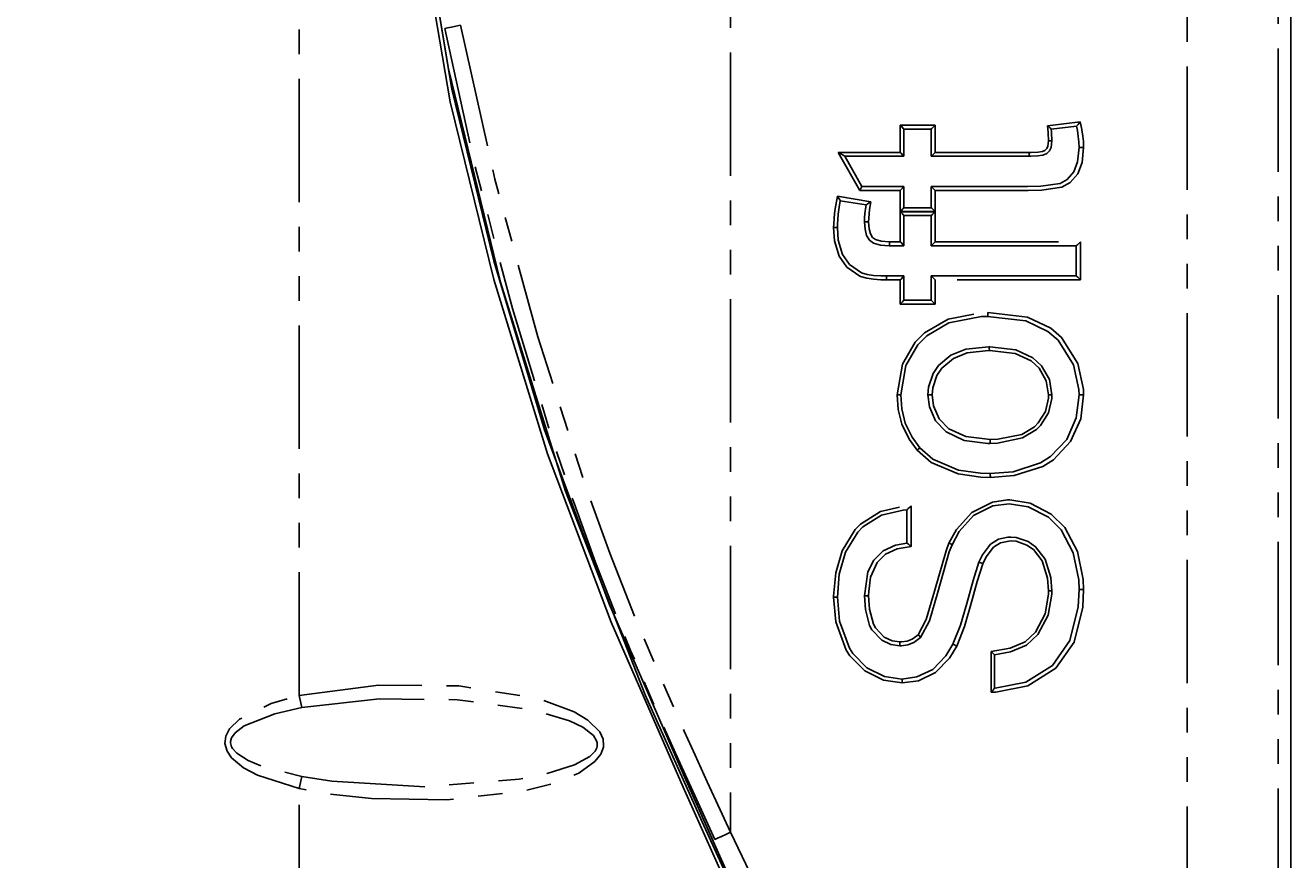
# Model space of a CAD drawing. Extents: x 31 to 367, y -51 to 345.
# Tile 6 of 11: x 93 to 159, y 187 to 230. Entities that reach past the tile are written whole.
import ezdxf

# ---------------------------------------------------------------- set-up
doc = ezdxf.new("R2010")
doc.units = 0
doc.header["$PDSIZE"] = -1
doc.linetypes.add('PHANTOM', pattern=[12.7, 6.35, -1.27, 1.27, -1.27, 1.27, -1.27])
doc.layers.get('0').update_dxf_attribs({"linetype": 'CONTINUOUS'})
doc.styles.add('SLDTEXTSTYLE0', font='txt', dxfattribs={"width": 0.75})
doc.dimstyles.get("Standard").update_dxf_attribs({"dimtxt": 0.18, "dimasz": 0.18, "dimexe": 0.18, "dimexo": 0.0625, "dimgap": 0.09, "dimtad": 0, "dimtih": 1, "dimtoh": 1, "dimzin": 0, "dimcen": 0.09, "dimazin": 3, "dimtfac": 1, "dimtofl": 0, "dimtmove": 0, "dimatfit": 3})

# ---------------------------------------------------------------- blocks, each defined once
blk = doc.blocks.new('_CLOSED')
at = {"color": 0, "linetype": 'BYBLOCK'}
for p, q in [((-1, 0.166667), (0, 0)), ((-1, 0.166667), (-1, -0.166667)), ((0, 0), (-1, -0.166667)), ((0, 0), (-1, 0))]:
    blk.add_line(p, q, dxfattribs=at)
blk = doc.blocks.new('*D4')
at = {"color": 7}
for p, q in [((114.463, 326.852), (34.697, 326.852)), ((35.697, 123.805), (35.697, 326.852)), ((102.563, 123.805), (34.697, 123.805))]:
    blk.add_line(p, q, dxfattribs=at)
for p in [(115.463, 326.852), (103.563, 123.805)]:
    blk.add_point(p, dxfattribs=at)
at = {"xscale": 3, "yscale": 3}
for p, rotation in [((35.697, 326.852), 90), ((35.697, 123.805), 270)]:
    blk.add_blockref('_CLOSED', p, dxfattribs=dict(at, rotation=rotation))
at = {"color": 7, "linetype": 'CONTINUOUS', "style": 'SLDTEXTSTYLE0', "width": 0.75}
blk.add_text('203', height=3.5, rotation=90, dxfattribs=at).set_placement((34.197, 221.451))

msp = doc.modelspace()

# ---------------------------------------------------------------- linework, layer by layer
at = {"color": 7, "linetype": 'CONTINUOUS'}
for p, q in [((158.565, 305.829), (158.565, 144.828)), ((138.645, 224.888), (138.645, 223.488)), ((140.046, 224.888), (138.645, 224.888)), ((140.045, 223.488), (140.046, 224.888)), ((147.538, 225.044), (146.229, 224.888)), ((138.645, 223.488), (135.601, 223.488)), ((135.601, 223.488), (136.486, 221.932)), ((138.645, 223.488), (138.645, 223.488)), ((140.046, 223.488), (140.045, 223.488)), ((145.077, 223.488), (140.046, 223.488)), ((145.077, 223.488), (145.077, 223.488)), ((136.486, 221.932), (138.645, 221.932)), ((138.645, 221.932), (138.645, 221.932)), ((138.645, 221.932), (138.645, 220.843)), ((140.046, 220.843), (140.045, 221.932)), ((140.045, 221.932), (140.046, 221.932)), ((140.046, 221.932), (145.021, 221.932)), ((136.7, 220.982), (135.375, 221.203)), ((138.645, 220.843), (140.046, 220.843)), ((140.046, 220.437), (138.645, 220.437)), ((138.645, 220.437), (138.645, 218.882)), ((140.045, 218.882), (140.046, 220.437)), ((138.645, 218.882), (137.894, 218.882)), ((138.645, 218.882), (138.645, 218.882)), ((140.046, 218.882), (140.045, 218.882)), ((147.515, 218.882), (140.046, 218.882)), ((147.513, 217.326), (147.513, 218.882)), ((136.474, 217.491), (136.474, 217.491)), ((137.743, 217.326), (138.645, 217.326)), ((138.645, 217.326), (138.645, 217.326)), ((138.645, 217.326), (138.645, 216.081)), ((140.045, 217.326), (140.046, 217.326)), ((140.046, 216.081), (140.045, 217.326)), ((140.046, 217.326), (147.515, 217.326)), ((138.645, 216.081), (140.046, 216.081)), ((143.028, 213.687), (143.028, 213.687)), ((139.464, 208.487), (139.464, 208.487)), ((138.8, 203.574), (138.8, 205.286)), ((138.8, 203.574), (138.801, 203.574)), ((141.134, 203.492), (141.134, 203.492)), ((142.512, 202.592), (142.512, 202.592)), ((138.433, 198.285), (138.433, 198.285)), ((139.505, 198.72), (139.505, 198.72)), ((141.168, 198.365), (141.168, 198.365)), ((143.312, 197.818), (143.312, 197.819)), ((143.312, 197.819), (143.312, 196.105)), ((143.312, 196.105), (143.312, 196.107))]:
    msp.add_line(p, q, dxfattribs=at)
at = {"color": 7, "linetype": 'PHANTOM'}
for p, q in [((107.513, 195.721), (107.513, 305.004)), ((129.719, 305.03), (129.719, 188.686)), ((153.243, 145.561), (153.243, 305.096)), ((157.917, 305.233), (157.917, 145.424)), ((138.46, 225.088), (140.264, 225.088)), ((138.46, 223.688), (138.46, 225.088)), ((140.264, 225.088), (140.264, 223.688)), ((146.041, 225.064), (147.727, 225.264)), ((135.267, 223.688), (138.46, 223.688)), ((136.381, 221.732), (135.267, 223.688)), ((140.264, 223.688), (145.105, 223.688)), ((138.46, 221.732), (136.381, 221.732)), ((138.46, 220.643), (138.46, 221.732)), ((145.049, 221.732), (140.264, 221.732)), ((140.264, 221.732), (140.264, 220.643)), ((135.226, 221.432), (136.94, 221.147)), ((140.264, 220.643), (138.46, 220.643)), ((138.46, 220.637), (140.264, 220.637)), ((138.46, 219.082), (138.46, 220.637)), ((140.264, 220.637), (140.264, 219.082)), ((137.91, 219.082), (138.46, 219.082)), ((140.264, 219.082), (147.746, 219.082)), ((147.746, 219.082), (147.746, 217.126)), ((138.46, 217.126), (137.756, 217.126)), ((138.46, 215.881), (138.46, 217.126)), ((147.746, 217.126), (140.264, 217.126)), ((140.264, 217.126), (140.264, 215.881)), ((140.264, 215.881), (138.46, 215.881)), ((139.017, 205.5), (139.017, 203.398)), ((143.137, 195.898), (143.137, 197.995)), ((107.651, 195.108), (107.513, 195.721)), ((107.513, 190.937), (107.651, 191.55)), ((107.513, 145.654), (107.513, 190.937))]:
    msp.add_line(p, q, dxfattribs=at)
at = {"color": 7, "linetype": 'CONTINUOUS', "flags": 128}
for points in [[(138.172, 155.449), (137.601, 161.719), (136.363, 167.913), (134.515, 173.936), (131.07, 182.538), (127.292, 191.011), (123.572, 199.504), (120.302, 208.165), (117.541, 217.151), (115.279, 226.3), (113.715, 235.568), (113.048, 244.909), (113.36, 254.687), (114.481, 264.428), (116.208, 274.074), (117.862, 281.455), (119.765, 288.776), (120.937, 292.414), (122.225, 296.029), (123.333, 299.675), (123.967, 303.408)], [(124.235, 303.39), (123.6, 299.645), (122.486, 295.986), (121.19, 292.36), (120.012, 288.71), (116.441, 274.028), (114.694, 264.399), (113.551, 254.675), (113.228, 244.912), (113.871, 235.892), (115.371, 226.941), (117.531, 218.101), (120.151, 209.409), (123.48, 200.446), (127.302, 191.666), (131.203, 182.912), (134.771, 174.031), (136.634, 167.981), (137.881, 161.758), (138.454, 155.458)], [(138.459, 155.441), (137.856, 162.42), (136.326, 169.308), (134.008, 176.079), (131.241, 182.689), (128.27, 189.222), (125.323, 195.764), (121.219, 206.244), (117.885, 217.015), (115.203, 227.994), (113.801, 236.428), (113.236, 244.909), (113.478, 253.434), (114.37, 261.996), (115.758, 270.532), (117.737, 279.834), (120.113, 289.049), (120.936, 291.925), (121.8, 294.79), (121.958, 295.281)], [(138.46, 225.088), (138.462, 225.086), (138.5, 225.048), (138.574, 224.972), (138.618, 224.924), (138.637, 224.901), (138.645, 224.889)], [(140.264, 225.088), (140.262, 225.086), (140.196, 225.021), (140.125, 224.954), (140.081, 224.914), (140.058, 224.895), (140.046, 224.888)], [(146.229, 224.89), (146.219, 224.905), (146.196, 224.929), (146.143, 224.978), (146.056, 225.052), (146.043, 225.062), (146.041, 225.064)], [(146.229, 224.89), (146.229, 224.888), (146.243, 224.749), (146.256, 224.586), (146.266, 224.404), (146.268, 224.278)], [(147.668, 223.948), (147.659, 224.224), (147.659, 224.228), (147.629, 224.505), (147.581, 224.809), (147.535, 225.044)], [(147.538, 225.044), (147.554, 225.054), (147.578, 225.077), (147.619, 225.124), (147.68, 225.201), (147.725, 225.262), (147.727, 225.264)], [(146.268, 224.278), (146.228, 223.948), (146.138, 223.762), (146.002, 223.629), (145.805, 223.539), (145.546, 223.504), (145.178, 223.489), (145.077, 223.488)], [(146.098, 224.28), (146.112, 224.28), (146.174, 224.279), (146.224, 224.279), (146.257, 224.278), (146.268, 224.278)], [(135.267, 223.688), (135.269, 223.687), (135.402, 223.609), (135.52, 223.539), (135.572, 223.507), (135.594, 223.493), (135.601, 223.488)], [(138.46, 223.688), (138.462, 223.686), (138.5, 223.648), (138.574, 223.571), (138.618, 223.524), (138.637, 223.501), (138.645, 223.489)], [(140.264, 223.688), (140.262, 223.686), (140.196, 223.621), (140.125, 223.553), (140.081, 223.514), (140.058, 223.495), (140.046, 223.488)], [(145.021, 221.932), (145.692, 221.947), (146.689, 222.086), (147.058, 222.296), (147.399, 222.694), (147.596, 223.206), (147.668, 223.948)], [(147.902, 223.946), (147.825, 223.161), (147.604, 222.592), (147.217, 222.141), (146.786, 221.897), (145.73, 221.747), (145.049, 221.732)], [(145.105, 223.688), (145.104, 223.652), (145.104, 223.644), (145.101, 223.582), (145.094, 223.532), (145.086, 223.5), (145.077, 223.488)], [(147.668, 223.948), (147.68, 223.948), (147.712, 223.947), (147.762, 223.947), (147.824, 223.947), (147.888, 223.946), (147.902, 223.946)], [(136.381, 221.732), (136.383, 221.735), (136.421, 221.802), (136.451, 221.858), (136.472, 221.898), (136.484, 221.923), (136.486, 221.932)], [(138.645, 221.932), (138.637, 221.92), (138.618, 221.897), (138.574, 221.849), (138.5, 221.772), (138.462, 221.734), (138.46, 221.732)], [(140.046, 221.932), (140.058, 221.925), (140.081, 221.907), (140.125, 221.867), (140.196, 221.8), (140.262, 221.734), (140.264, 221.732)], [(135.375, 221.203), (135.375, 221.203), (135.312, 220.861), (135.265, 220.516), (135.226, 220.001), (135.222, 219.825)], [(135.375, 221.203), (135.37, 221.215), (135.355, 221.24), (135.322, 221.291), (135.266, 221.374), (135.227, 221.43), (135.226, 221.432)], [(136.622, 220.112), (136.628, 220.313), (136.643, 220.548), (136.685, 220.882), (136.7, 220.982)], [(136.7, 220.982), (136.711, 220.987), (136.735, 221.002), (136.782, 221.034), (136.859, 221.089), (136.938, 221.145), (136.94, 221.147)], [(138.645, 220.843), (138.637, 220.831), (138.618, 220.808), (138.574, 220.76), (138.5, 220.683), (138.462, 220.645), (138.46, 220.643)], [(138.645, 220.438), (138.637, 220.45), (138.618, 220.473), (138.574, 220.521), (138.5, 220.597), (138.462, 220.635), (138.46, 220.637)], [(140.046, 220.843), (140.058, 220.836), (140.081, 220.818), (140.125, 220.778), (140.196, 220.711), (140.262, 220.645), (140.264, 220.643)], [(140.046, 220.437), (140.058, 220.444), (140.081, 220.463), (140.125, 220.503), (140.196, 220.57), (140.262, 220.635), (140.264, 220.637)], [(135.031, 219.824), (135.045, 219.824), (135.066, 219.824), (135.128, 219.825), (135.178, 219.825), (135.211, 219.825), (135.222, 219.825)], [(136.411, 217.305), (136.377, 217.321), (135.719, 217.775), (135.318, 218.345), (135.08, 219.136), (135.031, 219.824)], [(135.222, 219.825), (135.269, 219.167), (135.488, 218.434), (135.854, 217.913), (136.474, 217.491), (136.474, 217.491)], [(137.894, 218.882), (137.894, 218.882), (137.438, 218.916), (137.085, 219.022), (136.88, 219.172), (136.732, 219.414), (136.648, 219.732), (136.622, 220.112)], [(136.622, 220.112), (136.633, 220.112), (136.666, 220.112), (136.716, 220.112), (136.778, 220.112), (136.822, 220.112), (136.835, 220.112)], [(137.894, 218.882), (137.898, 218.893), (137.903, 218.925), (137.907, 218.976), (137.909, 219.038), (137.91, 219.062), (137.91, 219.082)], [(138.645, 218.882), (138.637, 218.894), (138.618, 218.917), (138.574, 218.965), (138.5, 219.042), (138.462, 219.08), (138.46, 219.082)], [(140.046, 218.882), (140.058, 218.889), (140.081, 218.907), (140.125, 218.947), (140.196, 219.014), (140.262, 219.08), (140.264, 219.082)], [(147.746, 219.082), (147.744, 219.08), (147.678, 219.014), (147.604, 218.947), (147.557, 218.907), (147.531, 218.889), (147.515, 218.882)], [(136.474, 217.491), (136.474, 217.491), (136.766, 217.405), (137.091, 217.356), (137.456, 217.331), (137.743, 217.326)], [(137.756, 217.126), (137.756, 217.155), (137.756, 217.17), (137.754, 217.232), (137.751, 217.282), (137.747, 217.315), (137.743, 217.326)], [(138.46, 217.126), (138.462, 217.128), (138.5, 217.166), (138.574, 217.243), (138.618, 217.29), (138.637, 217.314), (138.645, 217.325)], [(140.264, 217.126), (140.262, 217.128), (140.196, 217.193), (140.125, 217.261), (140.081, 217.3), (140.058, 217.319), (140.046, 217.326)], [(147.746, 217.126), (147.744, 217.128), (147.678, 217.193), (147.604, 217.261), (147.557, 217.3), (147.531, 217.319), (147.515, 217.326)], [(138.46, 215.881), (138.462, 215.883), (138.5, 215.921), (138.574, 215.998), (138.618, 216.046), (138.637, 216.069), (138.645, 216.081)], [(140.264, 215.881), (140.262, 215.883), (140.196, 215.948), (140.125, 216.016), (140.081, 216.055), (140.058, 216.074), (140.046, 216.081)], [(142.955, 215.243), (142.955, 215.243), (142.65, 215.236), (140.971, 214.918), (139.824, 214.246), (139.366, 213.783), (138.744, 212.711), (138.489, 211.202)], [(142.978, 215.443), (142.978, 215.425), (142.978, 215.399), (142.975, 215.337), (142.97, 215.287), (142.963, 215.254), (142.955, 215.243)], [(147.668, 211.202), (147.657, 211.476), (147.388, 212.746), (146.588, 214.025), (146.068, 214.474), (144.934, 215.009), (142.955, 215.243)], [(142.978, 215.443), (145.018, 215.201), (146.213, 214.638), (146.764, 214.163), (147.608, 212.818), (147.89, 211.486), (147.902, 211.203)], [(139.889, 211.202), (139.917, 211.596), (140.154, 212.306), (140.434, 212.716), (141.073, 213.253), (141.838, 213.556), (143.028, 213.687)], [(143.052, 213.487), (143.052, 213.501), (143.052, 213.53), (143.048, 213.592), (143.043, 213.643), (143.036, 213.675), (143.028, 213.687)], [(143.028, 213.687), (143.076, 213.686), (144.413, 213.522), (145.287, 213.119), (145.736, 212.704), (146.142, 211.994), (146.268, 211.202)], [(146.098, 211.203), (145.983, 211.93), (145.612, 212.575), (145.199, 212.957), (144.386, 213.329), (143.052, 213.487)], [(138.304, 211.203), (138.317, 211.203), (138.333, 211.203), (138.395, 211.203), (138.445, 211.203), (138.478, 211.203), (138.489, 211.202)], [(138.489, 211.202), (138.542, 210.483), (138.72, 209.757), (139.07, 209.022), (139.464, 208.487), (139.464, 208.487)], [(143.074, 208.708), (142.974, 208.71), (141.759, 208.862), (140.822, 209.302), (140.282, 209.866), (139.962, 210.584), (139.889, 211.202)], [(139.889, 211.202), (139.901, 211.202), (139.933, 211.202), (139.983, 211.202), (140.045, 211.202), (140.096, 211.202), (140.108, 211.202)], [(146.268, 211.202), (146.262, 211.025), (146.095, 210.278), (145.691, 209.632), (145.472, 209.415), (144.761, 208.985), (143.47, 208.721), (143.074, 208.708)], [(143.079, 207.153), (144.271, 207.246), (145.677, 207.698), (146.203, 208.028), (147.031, 208.913), (147.526, 210.025), (147.668, 211.202)], [(143.098, 208.908), (143.484, 208.921), (144.714, 209.171), (145.369, 209.565), (145.571, 209.765), (145.94, 210.355), (146.092, 211.035), (146.098, 211.203)], [(147.902, 211.203), (147.753, 209.974), (147.23, 208.802), (146.355, 207.869), (145.799, 207.52), (144.331, 207.049), (143.103, 206.953)], [(146.098, 211.203), (146.111, 211.203), (146.174, 211.203), (146.224, 211.203), (146.257, 211.202), (146.268, 211.202)], [(147.902, 211.203), (147.891, 211.203), (147.824, 211.203), (147.762, 211.203), (147.712, 211.203), (147.68, 211.202), (147.668, 211.202)], [(143.074, 208.708), (143.082, 208.72), (143.089, 208.752), (143.095, 208.803), (143.098, 208.865), (143.098, 208.894), (143.098, 208.908)], [(139.464, 208.487), (139.458, 208.477), (139.436, 208.453), (139.4, 208.417), (139.354, 208.375), (139.34, 208.362), (139.331, 208.354)], [(139.464, 208.487), (140.143, 207.895), (141.463, 207.33), (142.595, 207.168), (143.079, 207.153), (143.079, 207.153)], [(143.079, 207.153), (143.087, 207.141), (143.094, 207.108), (143.099, 207.058), (143.102, 206.996), (143.103, 206.967), (143.103, 206.953)], [(138.801, 205.286), (138.8, 205.286), (138.611, 205.272), (137.501, 205.009), (136.536, 204.405), (136.272, 204.14), (135.639, 203.103), (135.324, 201.967), (135.222, 200.786)], [(139.017, 205.5), (139.015, 205.498), (138.948, 205.428), (138.877, 205.354), (138.834, 205.313), (138.812, 205.293), (138.801, 205.286)], [(140.971, 203.572), (141.354, 204.281), (142.142, 205.155), (143.204, 205.682), (143.99, 205.795), (144.097, 205.797)], [(144.068, 205.597), (144.068, 205.597), (143.231, 205.489), (142.241, 204.996), (141.501, 204.172), (141.134, 203.492)], [(147.668, 201.19), (147.649, 201.68), (147.362, 203.081), (146.739, 204.254), (146.087, 204.906), (145.055, 205.443), (144.068, 205.597), (144.068, 205.597)], [(144.097, 205.797), (145.145, 205.633), (146.238, 205.066), (146.929, 204.376), (147.584, 203.147), (147.883, 201.694), (147.902, 201.191)], [(136.622, 200.854), (136.792, 202.088), (137.096, 202.7), (137.581, 203.168), (138.222, 203.464), (138.8, 203.574), (138.8, 203.574)], [(139.017, 203.398), (139.015, 203.4), (138.95, 203.456), (138.88, 203.515), (138.836, 203.551), (138.812, 203.568), (138.801, 203.574)], [(139.378, 198.858), (139.792, 199.641), (140.218, 201.103), (140.818, 203.184), (140.971, 203.572)], [(141.134, 203.492), (140.986, 203.116), (140.393, 201.054), (139.961, 199.572), (139.505, 198.72), (139.505, 198.72)], [(141.134, 203.492), (141.125, 203.499), (141.096, 203.514), (141.051, 203.536), (140.994, 203.562), (140.985, 203.566), (140.971, 203.572)], [(142.512, 202.592), (142.691, 202.97), (143.112, 203.514), (143.527, 203.769), (144.004, 203.877), (144.151, 203.885), (144.151, 203.885)], [(144.151, 203.885), (144.436, 203.863), (145.055, 203.648), (145.429, 203.39), (145.916, 202.745), (146.214, 201.808), (146.268, 201.114)], [(146.098, 201.115), (146.047, 201.775), (145.767, 202.654), (145.325, 203.24), (144.987, 203.472), (144.434, 203.665), (144.178, 203.685)], [(141.168, 198.365), (141.561, 199.351), (141.887, 200.462), (142.208, 201.652), (142.512, 202.592), (142.512, 202.592)], [(142.72, 202.514), (142.703, 202.522), (142.66, 202.54), (142.602, 202.563), (142.555, 202.58), (142.524, 202.591), (142.512, 202.592)], [(135.031, 200.786), (135.043, 200.786), (135.066, 200.786), (135.128, 200.786), (135.178, 200.786), (135.211, 200.786), (135.222, 200.786)], [(138.56, 196.373), (137.607, 196.514), (136.631, 196.994), (135.865, 197.767), (135.678, 198.06), (135.153, 199.513), (135.031, 200.786)], [(135.222, 200.786), (135.34, 199.553), (135.842, 198.158), (136.018, 197.882), (136.735, 197.157), (137.652, 196.705), (138.545, 196.573), (138.545, 196.573)], [(136.835, 200.853), (136.818, 200.853), (136.778, 200.853), (136.716, 200.853), (136.666, 200.854), (136.633, 200.854), (136.622, 200.854)], [(138.433, 198.285), (138.433, 198.285), (137.98, 198.346), (137.509, 198.573), (137.002, 199.107), (136.885, 199.328), (136.666, 200.154), (136.622, 200.854)], [(147.902, 201.191), (147.858, 200.274), (147.415, 198.482), (146.469, 197.128), (145.032, 196.23), (143.384, 195.908), (143.137, 195.898)], [(143.137, 197.995), (144.116, 198.163), (144.886, 198.491), (145.424, 198.988), (145.918, 199.927), (146.093, 200.952), (146.098, 201.115)], [(143.312, 196.107), (143.312, 196.107), (143.35, 196.108), (144.932, 196.417), (146.301, 197.273), (147.199, 198.562), (147.626, 200.294), (147.668, 201.19)], [(146.268, 201.114), (146.262, 200.944), (146.078, 199.864), (145.553, 198.866), (144.967, 198.324), (144.144, 197.971), (143.312, 197.818)], [(146.268, 201.114), (146.257, 201.114), (146.224, 201.115), (146.174, 201.115), (146.111, 201.115), (146.098, 201.115)], [(147.668, 201.19), (147.68, 201.19), (147.712, 201.19), (147.762, 201.19), (147.824, 201.191), (147.887, 201.191), (147.902, 201.191)], [(139.505, 198.72), (139.5, 198.731), (139.479, 198.756), (139.444, 198.792), (139.4, 198.837), (139.384, 198.853), (139.378, 198.858)], [(139.505, 198.72), (139.505, 198.72), (139.437, 198.657), (139.154, 198.453), (138.858, 198.337), (138.519, 198.289), (138.433, 198.285), (138.433, 198.285)], [(138.447, 198.485), (138.447, 198.474), (138.447, 198.441), (138.446, 198.379), (138.443, 198.329), (138.438, 198.296), (138.433, 198.285)], [(138.545, 196.573), (138.545, 196.573), (139.32, 196.681), (140.133, 197.075), (140.806, 197.762), (141.168, 198.365)], [(141.367, 198.273), (140.989, 197.645), (140.269, 196.913), (139.393, 196.489), (138.56, 196.373)], [(141.367, 198.273), (141.354, 198.28), (141.311, 198.302), (141.255, 198.329), (141.21, 198.35), (141.18, 198.363), (141.168, 198.365)], [(143.312, 197.819), (143.304, 197.833), (143.282, 197.857), (143.235, 197.904), (143.16, 197.974), (143.139, 197.993), (143.137, 197.995)], [(138.56, 196.373), (138.56, 196.384), (138.56, 196.417), (138.558, 196.479), (138.555, 196.529), (138.55, 196.562)], [(143.312, 196.105), (143.304, 196.09), (143.284, 196.063), (143.238, 196.009), (143.16, 195.923), (143.139, 195.901), (143.137, 195.898)]]:
    msp.add_lwpolyline(points, dxfattribs=at)
at = {"color": 7, "linetype": 'PHANTOM', "flags": 128}
for points in [[(115.011, 230.073), (115.157, 230.103), (115.354, 230.141), (115.585, 230.186), (115.827, 230.232)], [(128.921, 188.318), (127.886, 190.574), (127.135, 192.221), (126.666, 193.259), (125.938, 194.891), (125.22, 196.536), (124.576, 198.052), (123.936, 199.607), (122.773, 202.583), (121.663, 205.627), (120.603, 208.739), (118.491, 215.657), (116.564, 222.966), (115.011, 230.073)], [(115.827, 230.232), (117.586, 222.319), (119.794, 214.192), (122.277, 206.461), (123.512, 203.06), (124.807, 199.76), (126.133, 196.616), (126.714, 195.291), (127.34, 193.888), (127.899, 192.652), (128.522, 191.288), (128.967, 190.319), (129.719, 188.686)], [(146.098, 224.28), (146.096, 224.397), (146.086, 224.572), (146.074, 224.731), (146.058, 224.89), (146.041, 225.064)], [(147.727, 225.264), (147.807, 224.873), (147.812, 224.846), (147.861, 224.531), (147.892, 224.242), (147.902, 223.946)], [(145.105, 223.688), (145.204, 223.689), (145.56, 223.703), (145.788, 223.733), (145.914, 223.791), (146.008, 223.882), (146.065, 224.001), (146.098, 224.28)], [(135.031, 219.824), (135.035, 220.006), (135.075, 220.539), (135.123, 220.894), (135.189, 221.246), (135.226, 221.432)], [(136.94, 221.147), (136.88, 220.751), (136.854, 220.53), (136.84, 220.305), (136.835, 220.112)], [(136.835, 220.112), (136.858, 219.762), (136.93, 219.488), (137.039, 219.308), (137.186, 219.202), (137.486, 219.113), (137.91, 219.082)], [(137.756, 217.126), (137.463, 217.131), (137.082, 217.158), (136.736, 217.21), (136.411, 217.305)], [(138.304, 211.203), (138.572, 212.78), (139.23, 213.912), (139.712, 214.398), (140.921, 215.105), (142.667, 215.436), (142.978, 215.443)], [(143.052, 213.487), (143.008, 213.486), (141.908, 213.362), (141.195, 213.08), (140.605, 212.586), (140.349, 212.211), (140.134, 211.566), (140.108, 211.202)], [(139.331, 208.354), (138.916, 208.919), (138.547, 209.69), (138.359, 210.452), (138.304, 211.203)], [(140.108, 211.202), (140.174, 210.634), (140.467, 209.978), (140.962, 209.462), (141.833, 209.055), (143.098, 208.908)], [(143.103, 206.953), (142.608, 206.968), (141.436, 207.136), (140.051, 207.728), (139.331, 208.354)], [(135.031, 200.786), (135.032, 200.847), (135.14, 202.037), (135.464, 203.18), (136.132, 204.272), (136.414, 204.554), (137.438, 205.194), (138.61, 205.471), (139.017, 205.5)], [(139.017, 203.398), (138.295, 203.272), (137.706, 203.003), (137.271, 202.583), (136.936, 201.818), (136.841, 201.078), (136.835, 200.875), (136.835, 200.853)], [(144.178, 203.685), (144.045, 203.678), (143.631, 203.585), (143.269, 203.363), (142.89, 202.874), (142.72, 202.514)], [(142.72, 202.514), (142.423, 201.598), (142.103, 200.41), (141.773, 199.288), (141.367, 198.273)], [(136.835, 200.853), (136.876, 200.18), (137.081, 199.408), (137.184, 199.214), (137.64, 198.735), (138.048, 198.539), (138.447, 198.485)], [(138.447, 198.485), (138.525, 198.488), (138.822, 198.53), (139.078, 198.63), (139.32, 198.805), (139.378, 198.858)], [(107.513, 195.721), (107.513, 195.721), (111.602, 196.267), (115.734, 196.219), (119.767, 195.588), (121.672, 194.886), (122.382, 194.459), (122.989, 193.864), (123.159, 193.485), (123.186, 193.151), (123.174, 193.06), (123.043, 192.709), (122.743, 192.329), (121.915, 191.737), (120.48, 191.159), (118.967, 190.797), (115.117, 190.357), (111.235, 190.42), (109.105, 190.646), (107.513, 190.937)], [(107.513, 190.937), (105.359, 191.62), (104.65, 192), (104.03, 192.519), (103.798, 192.862), (103.688, 193.265), (103.733, 193.631), (103.93, 194.013), (104.431, 194.505), (106.07, 195.318), (107.513, 195.721), (107.513, 195.721)], [(107.651, 191.55), (109.201, 191.312), (114.024, 191.029), (118.836, 191.423), (120.285, 191.704), (121.686, 192.152), (122.481, 192.587), (122.756, 192.856), (122.844, 193.033), (122.86, 193.1), (122.859, 193.284), (122.828, 193.395), (122.665, 193.664), (122.109, 194.101), (121.426, 194.421), (119.584, 194.975), (115.669, 195.509), (111.645, 195.556), (107.651, 195.108)], [(107.651, 195.108), (106.258, 194.787), (104.685, 194.171), (104.208, 193.814), (104.021, 193.542), (103.978, 193.36), (103.979, 193.284), (104.032, 193.091), (104.083, 192.999), (104.303, 192.753), (104.894, 192.374), (105.574, 192.087), (107.651, 191.55)], [(128.921, 188.318), (129.06, 188.382), (129.253, 188.472), (129.481, 188.577), (129.719, 188.686)], [(129.719, 188.686), (131.265, 185.475), (132.982, 182.088), (134.754, 178.661), (136.578, 175.079), (138.184, 171.743), (139.666, 168.339), (141.033, 164.643), (142.304, 160.66), (143.484, 156.884), (144.53, 153.05), (145.27, 149.285), (145.55, 145.598)]]:
    msp.add_lwpolyline(points, dxfattribs=at)

# ---------------------------------------------------------------- dimensions: what is measured, and where the dimension line sits
at = {"color": 7}
dim = msp.add_linear_dim(base=(35.697, 326.852), p1=(103.563, 123.805), p2=(115.463, 326.852), angle=90, dimstyle='Standard', dxfattribs=at)
dim.commit()
dim.dimension.update_dxf_attribs({"geometry": '*D4', "text_midpoint": (35.697, 225.329), "dimtype": 128})

doc.saveas('drawing.dxf')
